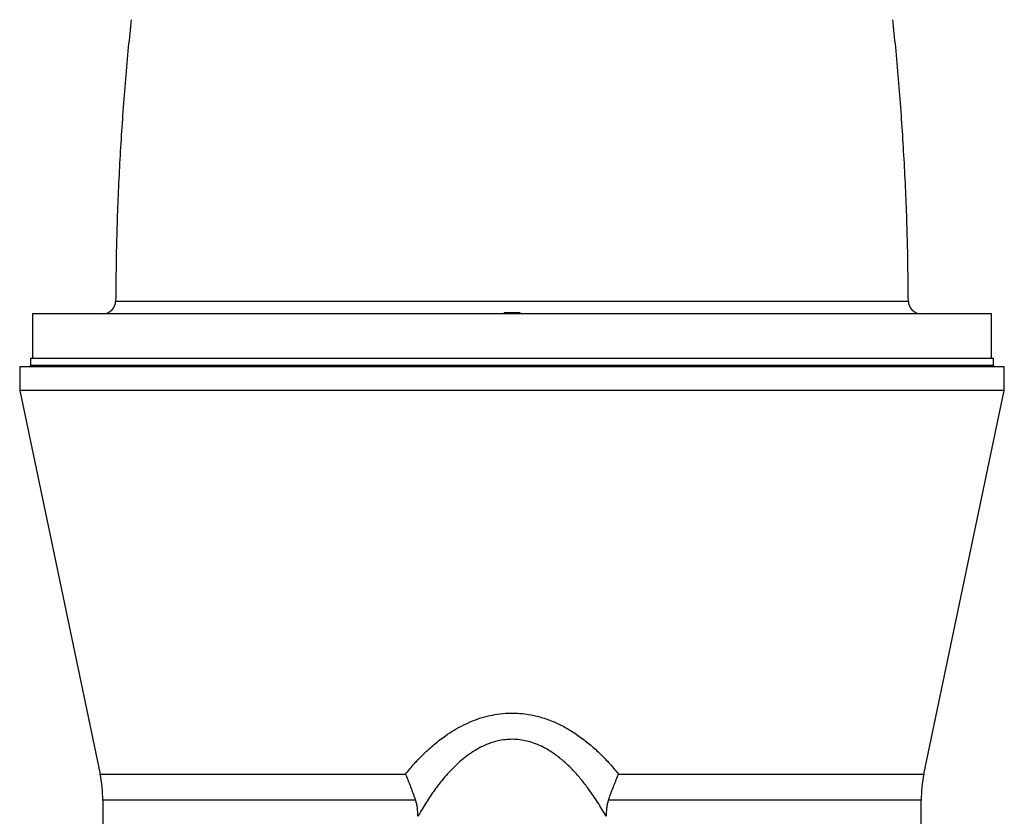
# Model space of a CAD drawing. Header units: millimetres. Extents: x 1627 to 3327, y 523 to 4613.
# Tile 5 of 7: x 2092 to 2862, y 3435 to 4058. Entities that reach past the tile are written whole.
import ezdxf

# ---------------------------------------------------------------- set-up
doc = ezdxf.new("R2010")
doc.units = ezdxf.units.MM

msp = doc.modelspace()

# ---------------------------------------------------------------- linework, layer by layer
at = {"color": 7, "linetype": 'Continuous', "lineweight": 25}
for p, q in [((2102.23, 3828.3), (2102.23, 3793.3)), ((2852.23, 3828.3), (2102.23, 3828.3)), ((2471.19, 3829.3), (2471.23, 3828.3)), ((2471.19, 3829.3), (2477.23, 3829.3)), ((2477.23, 3829.3), (2477.23, 3828.3)), ((2477.23, 3829.3), (2483.27, 3829.3)), ((2483.27, 3829.3), (2483.23, 3828.3)), ((2852.23, 3793.3), (2852.23, 3828.3)), ((2100.73, 3793.3), (2100.73, 3787.8)), ((2477.23, 3793.3), (2100.73, 3793.3)), ((2853.73, 3793.3), (2477.23, 3793.3)), ((2853.73, 3787.8), (2853.73, 3793.3)), ((2092.23, 3786.8), (2092.23, 3768.3)), ((2477.23, 3786.8), (2092.23, 3786.8)), ((2862.23, 3786.8), (2477.23, 3786.8)), ((2862.23, 3768.3), (2862.23, 3786.8)), ((2092.23, 3768.3), (2155.1, 3468.38)), ((2477.23, 3768.3), (2092.23, 3768.3)), ((2862.23, 3768.3), (2477.23, 3768.3)), ((2799.36, 3468.38), (2862.23, 3768.3)), ((2157.23, 3447.86), (2157.23, 2100)), ((2797.23, 2100), (2797.23, 3447.86))]:
    msp.add_line(p, q, dxfattribs=at)
at = {"color": 1, "linetype": 'Continuous', "lineweight": 25}
for p, q in [((2477.23, 3787.8), (2100.73, 3787.8)), ((2853.73, 3787.8), (2477.23, 3787.8)), ((2155.1, 3468.38), (2393.93, 3468.38)), ((2560.53, 3468.38), (2799.36, 3468.38)), ((2401.88, 3447.86), (2157.23, 3447.86)), ((2797.23, 3447.86), (2552.58, 3447.86))]:
    msp.add_line(p, q, dxfattribs=at)
at = {"color": 7, "linetype": 'Continuous', "lineweight": 25}
for centre, radius, start, end in [((2157.25, 3838.3), 10, 270.01033, 359.67679), ((2797.21, 3838.3), 10, 180.1831, 269.98999), ((2099.73, 3787.8), 1, 270, 0), ((2854.73, 3787.8), 1, 180, 270), ((2057.23, 3447.86), 100, 0, 11.83934), ((2897.23, 3447.86), 100, 168.16066, 180)]:
    msp.add_arc(centre, radius, start, end, dxfattribs=at)
for points, knots in [([(2179.47, 4058.21), (2178.68, 4051.04), (2176.06, 4027.24), (2172.81, 3986.69), (2169.72, 3936.6), (2167.78, 3887.11), (2167.44, 3854.32), (2167.28, 3838.26)], [0, 0, 0, 0, 0.098234, 0.325919, 0.553609, 0.781343, 1, 1, 1, 1]), ([(2787.19, 3838.26), (2787.02, 3854.32), (2786.68, 3887.11), (2784.74, 3936.6), (2781.65, 3986.69), (2778.4, 4027.24), (2775.78, 4051.04), (2774.99, 4058.21)], [0, 0, 0, 0, 0.21865, 0.446379, 0.674063, 0.901742, 1, 1, 1, 1]), ([(2393.93, 3468.38), (2396.23, 3471.14), (2400.83, 3476.67), (2408.37, 3484.47), (2416.45, 3491.79), (2424.34, 3497.87), (2431.86, 3502.78), (2438.88, 3506.67), (2446.21, 3510), (2453.89, 3512.72), (2461.87, 3514.71), (2470.09, 3515.89), (2477.9, 3516.2), (2486.08, 3515.73), (2494.55, 3514.34), (2503.62, 3511.77), (2512.44, 3508.25), (2521.16, 3503.71), (2529.71, 3498.19), (2537.95, 3491.83), (2545.62, 3484.9), (2553.23, 3477.12), (2557.97, 3471.44), (2560.53, 3468.38)], [0, 0, 0, 0, 0.055708, 0.111542, 0.167305, 0.222913, 0.263028, 0.303275, 0.343471, 0.383513, 0.424232, 0.465066, 0.50576, 0.539055, 0.58545, 0.63204, 0.678497, 0.726853, 0.779527, 0.832376, 0.885307, 0.938094, 1, 1, 1, 1]), ([(2550.8, 3435.37), (2548.65, 3439.06), (2544.36, 3446.43), (2537.8, 3456), (2531.45, 3464.21), (2525.4, 3471.09), (2518.84, 3477.52), (2512.36, 3482.8), (2506.12, 3486.99), (2500.25, 3490.19), (2494.46, 3492.61), (2488.84, 3494.27), (2483.4, 3495.28), (2477.75, 3495.67), (2471.99, 3495.38), (2465.61, 3494.33), (2459.12, 3492.33), (2452.64, 3489.41), (2446.82, 3486.03), (2441.32, 3482.16), (2434.84, 3476.79), (2427.64, 3469.67), (2420.03, 3460.62), (2413.16, 3451.04), (2408.64, 3443.86), (2405.52, 3438.62), (2404.43, 3436.71), (2403.66, 3435.37)], [0, 0, 0, 0, 0.065287, 0.130559, 0.176837, 0.223241, 0.26955, 0.315701, 0.348976, 0.38231, 0.415528, 0.442322, 0.469108, 0.497437, 0.525876, 0.554213, 0.592915, 0.626365, 0.659975, 0.69366, 0.727215, 0.786848, 0.846691, 0.906672, 0.966495, 0.976285, 1, 1, 1, 1]), ([(2393.93, 3468.38), (2393.94, 3468.36), (2394.22, 3467.7), (2395.73, 3463.99), (2398.44, 3457.18), (2400.73, 3450.98), (2401.88, 3447.86)], [0, 0, 0, 0, 0.003342, 0.097892, 0.547367, 1, 1, 1, 1]), ([(2552.58, 3447.86), (2553.72, 3450.96), (2556.01, 3457.16), (2558.72, 3463.97), (2560.25, 3467.7), (2560.52, 3468.36), (2560.53, 3468.38)], [0, 0, 0, 0, 0.44948, 0.902108, 0.996658, 1, 1, 1, 1]), ([(2403.66, 3435.37), (2403.61, 3437.45), (2403.52, 3440.61), (2402.84, 3444.8), (2402.2, 3446.84), (2401.88, 3447.86)], [0, 0, 0, 0, 0.49327, 0.746786, 1, 1, 1, 1]), ([(2552.58, 3447.86), (2552.27, 3446.87), (2551.65, 3444.9), (2550.95, 3440.71), (2550.86, 3437.52), (2550.8, 3435.37)], [0, 0, 0, 0, 0.24542, 0.491106, 1, 1, 1, 1])]:
    msp.add_open_spline(points, degree=3, knots=knots, dxfattribs=at)
at = {"color": 1, "linetype": 'Continuous', "lineweight": 25}
msp.add_open_spline([(2167.31, 3838.26), (2167.29, 3838.26), (2167.13, 3838.26), (2167.76, 3838.26), (2169.27, 3838.25), (2171.79, 3838.23), (2175.24, 3838.21), (2179.7, 3838.19), (2185.14, 3838.17), (2191.48, 3838.14), (2198.65, 3838.12), (2206.61, 3838.1), (2215.48, 3838.08), (2225.26, 3838.07), (2235.94, 3838.06), (2247.31, 3838.05), (2259.32, 3838.05), (2271.91, 3838.05), (2285.25, 3838.06), (2299.34, 3838.07), (2314.14, 3838.09), (2329.33, 3838.11), (2344.85, 3838.13), (2360.63, 3838.15), (2376.92, 3838.17), (2393.7, 3838.19), (2410.91, 3838.22), (2428.16, 3838.23), (2445.37, 3838.25), (2462.49, 3838.26), (2479.82, 3838.26), (2497.32, 3838.26), (2514.91, 3838.24), (2532.19, 3838.23), (2549.11, 3838.21), (2565.61, 3838.19), (2582, 3838.17), (2598.22, 3838.14), (2614.2, 3838.12), (2629.62, 3838.1), (2644.44, 3838.08), (2658.64, 3838.07), (2672.41, 3838.06), (2685.69, 3838.05), (2698.43, 3838.05), (2710.35, 3838.05), (2721.44, 3838.06), (2731.68, 3838.07), (2741.23, 3838.09), (2750.03, 3838.11), (2758.03, 3838.13), (2765.04, 3838.15), (2771.07, 3838.17), (2776.13, 3838.2), (2780.31, 3838.22), (2783.57, 3838.24), (2785.82, 3838.25), (2787.06, 3838.26), (2787.1, 3838.26), (2787.12, 3838.26)], degree=3, knots=[0, 0, 0, 0, 0.002079, 0.020229, 0.037773, 0.055331, 0.072875, 0.090926, 0.108992, 0.127043, 0.144637, 0.162245, 0.17984, 0.19794, 0.216055, 0.234156, 0.251846, 0.26955, 0.287241, 0.305445, 0.323663, 0.341867, 0.359561, 0.377268, 0.394962, 0.413173, 0.431399, 0.44961, 0.467231, 0.484866, 0.502488, 0.520626, 0.53878, 0.556919, 0.574462, 0.592018, 0.609561, 0.627609, 0.645671, 0.663719, 0.681351, 0.698997, 0.71663, 0.73477, 0.752926, 0.771066, 0.788762, 0.806472, 0.824167, 0.842377, 0.860602, 0.878812, 0.896494, 0.91419, 0.931872, 0.950073, 0.96829, 0.986491, 1, 1, 1, 1], dxfattribs=at)

doc.saveas('drawing.dxf')
